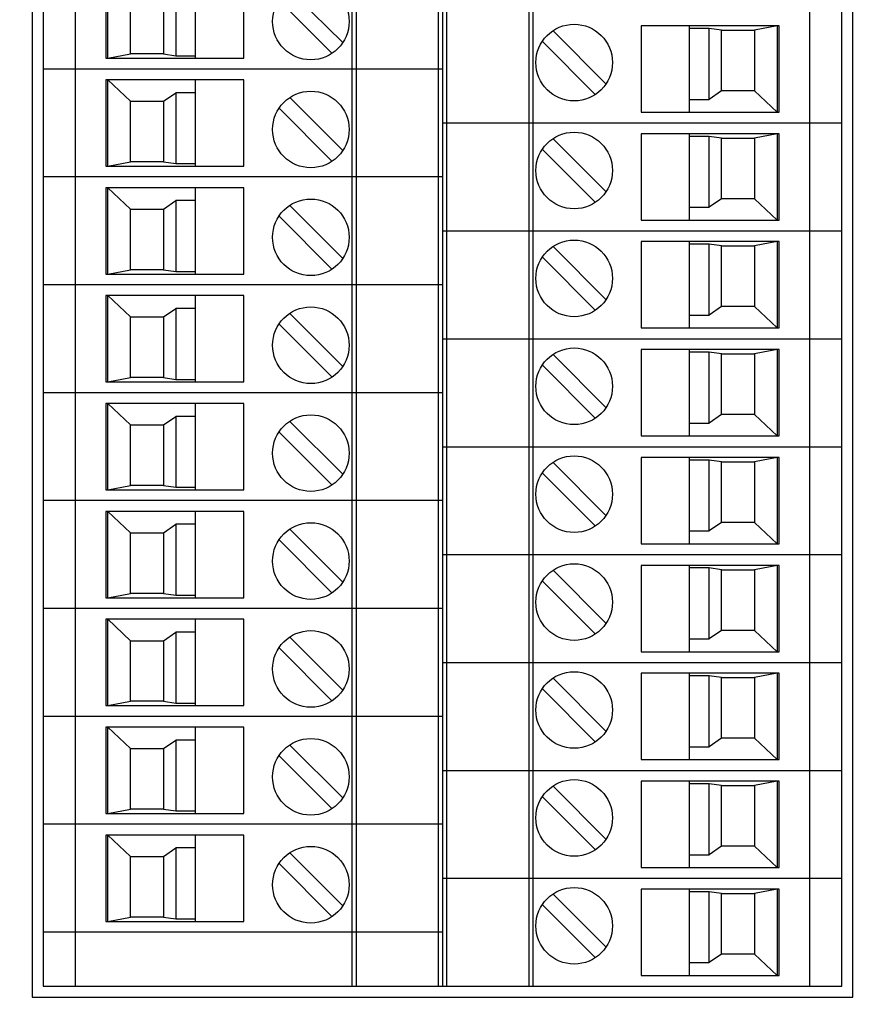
# Model space of a CAD drawing. Header units: inches. Extents: x 0 to 34, y 0 to 22.
# Tile 56 of 111: x 13.2 to 14.7, y 10 to 11.8. Entities that reach past the tile are written whole.
import ezdxf

# ---------------------------------------------------------------- set-up
doc = ezdxf.new("R2010")
doc.units = ezdxf.units.IN
doc.header["$LTSCALE"] = 1.87
doc.header["$MEASUREMENT"] = 0
doc.layers.get('0').update_dxf_attribs({"linetype": 'CONTINUOUS'})
doc.layers.add('DIMENSIONS', color=7, linetype='CONTINUOUS')
doc.styles.get("Standard").update_dxf_attribs({"font": 'txt', "width": 0.8})
doc.dimstyles.new('DIMSTYLE_1', dxfattribs={"dimtxt": 0.125, "dimasz": 0.18, "dimexe": 0.18, "dimexo": 0.0625, "dimgap": 0.09, "dimtad": 0, "dimtih": 1, "dimtoh": 1, "dimdec": 3, "dimzin": 4, "dimdsep": 46, "dimtxsty": 'STANDARD', "dimblk": '_FILLED', "dimblk1": '_FILLED', "dimblk2": '_FILLED', "dimcen": 0.09, "dimadec": 0, "dimazin": 0, "dimtp": 0.001, "dimtm": 0.001, "dimtfac": 1, "dimtdec": 3, "dimtofl": 0, "dimtmove": 0, "dimatfit": 3, "dimldrblk": '_FILLED', "dimfxl": 1, "dimtolj": 1, "dimtzin": 4, "dimarcsym": 0})

# ---------------------------------------------------------------- blocks, each defined once
blk = doc.blocks.new('_FILLED')
at = {"color": 0, "linetype": 'BYBLOCK'}
blk.add_solid([(0, 0), (-1, 0.1736), (-1, -0.1736)], dxfattribs=at)
blk = doc.blocks.new('*D11')
at = {"layer": 'DIMENSIONS', "color": 2, "linetype": 'CONTINUOUS'}
for p, q in [((14.7635, 10.0196), (16.7481, 10.0196)), ((16.6231, 10.0196), (16.6231, 9.1875)), ((16.6231, 7.9485), (16.6231, 8.9375)), ((12.0335, 7.9485), (16.7481, 7.9485))]:
    blk.add_line(p, q, dxfattribs=at)
at = {"layer": 'DIMENSIONS', "color": 2, "linetype": 'CONTINUOUS', "xscale": 0.18, "yscale": 0.18, "zscale": 0.18}
for p, rotation in [((16.6231, 10.0196), 90), ((16.6231, 7.9485), 270)]:
    blk.add_blockref('_FILLED', p, dxfattribs=dict(at, rotation=rotation))
at = {"layer": 'DIMENSIONS', "color": 2, "linetype": 'CONTINUOUS', "width": 0.8}
for s, p in [('2.071', (15.9606, 9)), ('[', (16.5856, 9)), ('52.61', (16.6856, 9)), (']', (17.1856, 9))]:
    blk.add_text(s, height=0.125, dxfattribs=at).set_placement(p)

msp = doc.modelspace()

# ---------------------------------------------------------------- linework, layer by layer
at = {"color": 7, "linetype": 'CONTINUOUS'}
for p, q in [((13.2043, 16.0635), (13.2043, 10.0196)), ((14.701, 10.0196), (14.701, 16.0635)), ((13.2243, 16.0435), (13.2243, 10.0396)), ((13.2833, 10.0396), (13.2833, 16.0435)), ((13.7873, 16.0435), (13.7873, 10.0396)), ((13.7951, 16.0435), (13.7951, 10.0396)), ((13.9448, 16.0435), (13.9448, 10.0396)), ((13.9526, 16.0435), (13.9526, 10.0396)), ((13.9605, 10.0396), (13.9605, 16.0435)), ((14.1101, 16.0435), (14.1101, 10.0396)), ((14.118, 10.0396), (14.118, 16.0435)), ((14.6219, 16.0435), (14.6219, 10.0396)), ((14.681, 10.0396), (14.681, 16.0435)), ((13.3385, 11.89), (13.3385, 11.7325)), ((13.3424, 11.7325), (13.3424, 11.89)), ((13.5018, 11.7325), (13.5018, 11.89)), ((13.5904, 11.7325), (13.5904, 11.89)), ((13.4664, 11.8666), (13.4664, 11.7372)), ((13.674, 11.8574), (13.7705, 11.761)), ((13.3837, 11.7404), (13.3837, 11.851)), ((13.4437, 11.851), (13.4437, 11.7404)), ((13.6545, 11.838), (13.7509, 11.7415)), ((14.5668, 11.7916), (14.3148, 11.7916)), ((14.3148, 11.7916), (14.3148, 11.6341)), ((14.4034, 11.6341), (14.4034, 11.7916)), ((14.4389, 11.7868), (14.4034, 11.7868)), ((14.4616, 11.7837), (14.4389, 11.7868)), ((14.4389, 11.6575), (14.4389, 11.7868)), ((14.4616, 11.7837), (14.5215, 11.7837)), ((14.4616, 11.6731), (14.4616, 11.7837)), ((14.5629, 11.7916), (14.5215, 11.7837)), ((14.5215, 11.7837), (14.5215, 11.6731)), ((14.5629, 11.7916), (14.5629, 11.6341)), ((14.5668, 11.6341), (14.5668, 11.7916)), ((14.2508, 11.686), (14.1543, 11.7825)), ((14.2313, 11.6666), (14.1348, 11.7631)), ((13.3385, 11.7325), (13.5904, 11.7325)), ((13.3424, 11.7325), (13.3837, 11.7404)), ((13.4437, 11.7404), (13.3837, 11.7404)), ((13.4437, 11.7404), (13.4664, 11.7372)), ((13.4664, 11.7372), (13.5018, 11.7372)), ((13.9526, 11.7128), (13.2243, 11.7128)), ((13.5904, 11.6931), (13.3385, 11.6931)), ((13.3385, 11.6931), (13.3385, 11.5356)), ((13.3424, 11.6931), (13.3837, 11.6542)), ((13.3424, 11.5356), (13.3424, 11.6931)), ((13.5018, 11.5356), (13.5018, 11.6931)), ((13.5904, 11.5356), (13.5904, 11.6931)), ((13.4437, 11.6542), (13.4664, 11.6697)), ((13.5018, 11.6697), (13.4664, 11.6697)), ((13.4664, 11.6697), (13.4664, 11.5404)), ((13.674, 11.6606), (13.7705, 11.5641)), ((14.4616, 11.6731), (14.4389, 11.6575)), ((14.5215, 11.6731), (14.4616, 11.6731)), ((14.5629, 11.6341), (14.5215, 11.6731)), ((13.3837, 11.6542), (13.4437, 11.6542)), ((13.3837, 11.5435), (13.3837, 11.6542)), ((13.4437, 11.6542), (13.4437, 11.5435)), ((13.6545, 11.6412), (13.7509, 11.5447)), ((14.4034, 11.6575), (14.4389, 11.6575)), ((14.3148, 11.6341), (14.5668, 11.6341)), ((13.9526, 11.6144), (14.681, 11.6144)), ((14.5668, 11.5947), (14.3148, 11.5947)), ((14.3148, 11.5947), (14.3148, 11.4372)), ((14.4034, 11.4372), (14.4034, 11.5947)), ((14.4389, 11.59), (14.4034, 11.59)), ((14.4616, 11.5868), (14.4389, 11.59)), ((14.4389, 11.4606), (14.4389, 11.59)), ((14.4616, 11.5868), (14.5215, 11.5868)), ((14.4616, 11.4762), (14.4616, 11.5868)), ((14.5629, 11.5947), (14.5215, 11.5868)), ((14.5215, 11.5868), (14.5215, 11.4762)), ((14.5629, 11.5947), (14.5629, 11.4372)), ((14.5668, 11.4372), (14.5668, 11.5947)), ((14.2508, 11.4892), (14.1543, 11.5857)), ((14.2313, 11.4698), (14.1348, 11.5662)), ((13.3385, 11.5356), (13.5904, 11.5356)), ((13.3424, 11.5356), (13.3837, 11.5435)), ((13.4437, 11.5435), (13.3837, 11.5435)), ((13.4437, 11.5435), (13.4664, 11.5404)), ((13.4664, 11.5404), (13.5018, 11.5404)), ((13.9526, 11.516), (13.2243, 11.516)), ((13.5904, 11.4963), (13.3385, 11.4963)), ((13.3385, 11.4963), (13.3385, 11.3388)), ((13.3424, 11.4963), (13.3837, 11.4573)), ((13.3424, 11.3388), (13.3424, 11.4963)), ((13.5018, 11.3388), (13.5018, 11.4963)), ((13.5904, 11.3388), (13.5904, 11.4963)), ((13.4437, 11.4573), (13.4664, 11.4729)), ((13.5018, 11.4729), (13.4664, 11.4729)), ((13.4664, 11.4729), (13.4664, 11.3435)), ((13.674, 11.4637), (13.7705, 11.3673)), ((14.4034, 11.4606), (14.4389, 11.4606)), ((14.4616, 11.4762), (14.4389, 11.4606)), ((14.5215, 11.4762), (14.4616, 11.4762)), ((14.5629, 11.4372), (14.5215, 11.4762)), ((13.3837, 11.4573), (13.4437, 11.4573)), ((13.3837, 11.3467), (13.3837, 11.4573)), ((13.4437, 11.4573), (13.4437, 11.3467)), ((13.6545, 11.4443), (13.7509, 11.3478)), ((14.3148, 11.4372), (14.5668, 11.4372)), ((13.9526, 11.4175), (14.681, 11.4175)), ((14.2508, 11.2923), (14.1543, 11.3888)), ((14.5668, 11.3979), (14.3148, 11.3979)), ((14.3148, 11.3979), (14.3148, 11.2404)), ((14.4034, 11.2404), (14.4034, 11.3979)), ((14.4389, 11.3931), (14.4034, 11.3931)), ((14.4616, 11.39), (14.4389, 11.3931)), ((14.4389, 11.2638), (14.4389, 11.3931)), ((14.4616, 11.39), (14.5215, 11.39)), ((14.4616, 11.2794), (14.4616, 11.39)), ((14.5629, 11.3979), (14.5215, 11.39)), ((14.5215, 11.39), (14.5215, 11.2794)), ((14.5629, 11.3979), (14.5629, 11.2404)), ((14.5668, 11.2404), (14.5668, 11.3979)), ((14.2313, 11.2729), (14.1348, 11.3694)), ((13.3385, 11.3388), (13.5904, 11.3388)), ((13.3424, 11.3388), (13.3837, 11.3467)), ((13.4437, 11.3467), (13.3837, 11.3467)), ((13.4437, 11.3467), (13.4664, 11.3435)), ((13.4664, 11.3435), (13.5018, 11.3435)), ((13.9526, 11.3191), (13.2243, 11.3191)), ((13.5904, 11.2994), (13.3385, 11.2994)), ((13.3385, 11.2994), (13.3385, 11.1419)), ((13.3424, 11.2994), (13.3837, 11.2605)), ((13.3424, 11.1419), (13.3424, 11.2994)), ((13.5018, 11.1419), (13.5018, 11.2994)), ((13.5904, 11.1419), (13.5904, 11.2994)), ((13.4437, 11.2605), (13.4664, 11.276)), ((13.5018, 11.276), (13.4664, 11.276)), ((13.4664, 11.276), (13.4664, 11.1467)), ((13.674, 11.2669), (13.7705, 11.1704)), ((14.4034, 11.2638), (14.4389, 11.2638)), ((14.4616, 11.2794), (14.4389, 11.2638)), ((14.5215, 11.2794), (14.4616, 11.2794)), ((14.5629, 11.2404), (14.5215, 11.2794)), ((13.3837, 11.2605), (13.4437, 11.2605)), ((13.3837, 11.1498), (13.3837, 11.2605)), ((13.4437, 11.2605), (13.4437, 11.1498)), ((13.6545, 11.2475), (13.7509, 11.151)), ((14.3148, 11.2404), (14.5668, 11.2404)), ((13.9526, 11.2207), (14.681, 11.2207)), ((14.2508, 11.0955), (14.1543, 11.192)), ((14.5668, 11.201), (14.3148, 11.201)), ((14.3148, 11.201), (14.3148, 11.0435)), ((14.4034, 11.0435), (14.4034, 11.201)), ((14.4389, 11.1963), (14.4034, 11.1963)), ((14.4616, 11.1931), (14.4389, 11.1963)), ((14.4389, 11.0669), (14.4389, 11.1963)), ((14.4616, 11.1931), (14.5215, 11.1931)), ((14.4616, 11.0825), (14.4616, 11.1931)), ((14.5629, 11.201), (14.5215, 11.1931)), ((14.5215, 11.1931), (14.5215, 11.0825)), ((14.5629, 11.201), (14.5629, 11.0435)), ((14.5668, 11.0435), (14.5668, 11.201)), ((14.2313, 11.0761), (14.1348, 11.1725)), ((13.3385, 11.1419), (13.5904, 11.1419)), ((13.3424, 11.1419), (13.3837, 11.1498)), ((13.4437, 11.1498), (13.3837, 11.1498)), ((13.4437, 11.1498), (13.4664, 11.1467)), ((13.4664, 11.1467), (13.5018, 11.1467)), ((13.9526, 11.1223), (13.2243, 11.1223)), ((13.5904, 11.1026), (13.3385, 11.1026)), ((13.3385, 11.1026), (13.3385, 10.9451)), ((13.3424, 11.1026), (13.3837, 11.0636)), ((13.3424, 10.9451), (13.3424, 11.1026)), ((13.5018, 10.9451), (13.5018, 11.1026)), ((13.5904, 10.9451), (13.5904, 11.1026)), ((13.4437, 11.0636), (13.4664, 11.0792)), ((13.5018, 11.0792), (13.4664, 11.0792)), ((13.4664, 11.0792), (13.4664, 10.9498)), ((13.674, 11.07), (13.7705, 10.9736)), ((14.4034, 11.0669), (14.4389, 11.0669)), ((14.4616, 11.0825), (14.4389, 11.0669)), ((14.5215, 11.0825), (14.4616, 11.0825)), ((14.5629, 11.0435), (14.5215, 11.0825)), ((13.3837, 11.0636), (13.4437, 11.0636)), ((13.3837, 10.953), (13.3837, 11.0636)), ((13.4437, 11.0636), (13.4437, 10.953)), ((13.6545, 11.0506), (13.7509, 10.9541)), ((14.3148, 11.0435), (14.5668, 11.0435)), ((13.9526, 11.0238), (14.681, 11.0238)), ((14.2508, 10.8986), (14.1543, 10.9951)), ((14.5668, 11.0042), (14.3148, 11.0042)), ((14.3148, 11.0042), (14.3148, 10.8467)), ((14.4034, 10.8467), (14.4034, 11.0042)), ((14.4389, 10.9994), (14.4034, 10.9994)), ((14.4616, 10.9963), (14.4389, 10.9994)), ((14.4389, 10.8701), (14.4389, 10.9994)), ((14.4616, 10.9963), (14.5215, 10.9963)), ((14.4616, 10.8856), (14.4616, 10.9963)), ((14.5629, 11.0042), (14.5215, 10.9963)), ((14.5215, 10.9963), (14.5215, 10.8856)), ((14.5629, 11.0042), (14.5629, 10.8467)), ((14.5668, 10.8467), (14.5668, 11.0042)), ((14.2313, 10.8792), (14.1348, 10.9757)), ((13.3385, 10.9451), (13.5904, 10.9451)), ((13.3424, 10.9451), (13.3837, 10.953)), ((13.4437, 10.953), (13.3837, 10.953)), ((13.4437, 10.953), (13.4664, 10.9498)), ((13.4664, 10.9498), (13.5018, 10.9498)), ((13.9526, 10.9254), (13.2243, 10.9254)), ((13.5904, 10.9057), (13.3385, 10.9057)), ((13.3385, 10.9057), (13.3385, 10.7482)), ((13.3424, 10.9057), (13.3837, 10.8668)), ((13.3424, 10.7482), (13.3424, 10.9057)), ((13.5018, 10.7482), (13.5018, 10.9057)), ((13.5904, 10.7482), (13.5904, 10.9057)), ((14.4616, 10.8856), (14.4389, 10.8701)), ((14.5215, 10.8856), (14.4616, 10.8856)), ((14.5629, 10.8467), (14.5215, 10.8856)), ((13.4437, 10.8668), (13.4664, 10.8823)), ((13.5018, 10.8823), (13.4664, 10.8823)), ((13.4664, 10.8823), (13.4664, 10.753)), ((13.674, 10.8732), (13.7705, 10.7767)), ((14.4034, 10.8701), (14.4389, 10.8701)), ((13.3837, 10.8668), (13.4437, 10.8668)), ((13.3837, 10.7561), (13.3837, 10.8668)), ((13.4437, 10.8668), (13.4437, 10.7561)), ((13.6545, 10.8538), (13.7509, 10.7573)), ((14.3148, 10.8467), (14.5668, 10.8467)), ((13.9526, 10.827), (14.681, 10.827)), ((14.2508, 10.7018), (14.1543, 10.7983)), ((14.5668, 10.8073), (14.3148, 10.8073)), ((14.3148, 10.8073), (14.3148, 10.6498)), ((14.4034, 10.6498), (14.4034, 10.8073)), ((14.4389, 10.8026), (14.4034, 10.8026)), ((14.4616, 10.7994), (14.4389, 10.8026)), ((14.4389, 10.6732), (14.4389, 10.8026)), ((14.4616, 10.7994), (14.5215, 10.7994)), ((14.4616, 10.6888), (14.4616, 10.7994)), ((14.5629, 10.8073), (14.5215, 10.7994)), ((14.5215, 10.7994), (14.5215, 10.6888)), ((14.5629, 10.8073), (14.5629, 10.6498)), ((14.5668, 10.6498), (14.5668, 10.8073)), ((14.2313, 10.6824), (14.1348, 10.7788)), ((13.3385, 10.7482), (13.5904, 10.7482)), ((13.3424, 10.7482), (13.3837, 10.7561)), ((13.4437, 10.7561), (13.3837, 10.7561)), ((13.4437, 10.7561), (13.4664, 10.753)), ((13.4664, 10.753), (13.5018, 10.753)), ((13.9526, 10.7286), (13.2243, 10.7286)), ((13.5904, 10.7089), (13.3385, 10.7089)), ((13.3385, 10.7089), (13.3385, 10.5514)), ((13.3424, 10.7089), (13.3837, 10.6699)), ((13.3424, 10.5514), (13.3424, 10.7089)), ((13.5018, 10.5514), (13.5018, 10.7089)), ((13.5904, 10.5514), (13.5904, 10.7089)), ((14.4616, 10.6888), (14.4389, 10.6732)), ((14.5215, 10.6888), (14.4616, 10.6888)), ((14.5629, 10.6498), (14.5215, 10.6888)), ((13.4437, 10.6699), (13.4664, 10.6855)), ((13.5018, 10.6855), (13.4664, 10.6855)), ((13.4664, 10.6855), (13.4664, 10.5561)), ((13.674, 10.6763), (13.7705, 10.5799)), ((14.4034, 10.6732), (14.4389, 10.6732)), ((13.3837, 10.6699), (13.4437, 10.6699)), ((13.3837, 10.5593), (13.3837, 10.6699)), ((13.4437, 10.6699), (13.4437, 10.5593)), ((13.6545, 10.6569), (13.7509, 10.5604)), ((14.3148, 10.6498), (14.5668, 10.6498)), ((13.9526, 10.6301), (14.681, 10.6301)), ((14.2508, 10.5049), (14.1543, 10.6014)), ((14.5668, 10.6105), (14.3148, 10.6105)), ((14.3148, 10.6105), (14.3148, 10.453)), ((14.4034, 10.453), (14.4034, 10.6105)), ((14.4389, 10.6057), (14.4034, 10.6057)), ((14.4616, 10.6026), (14.4389, 10.6057)), ((14.4389, 10.4764), (14.4389, 10.6057)), ((14.4616, 10.6026), (14.5215, 10.6026)), ((14.4616, 10.4919), (14.4616, 10.6026)), ((14.5629, 10.6105), (14.5215, 10.6026)), ((14.5215, 10.6026), (14.5215, 10.4919)), ((14.5629, 10.6105), (14.5629, 10.453)), ((14.5668, 10.453), (14.5668, 10.6105)), ((14.2313, 10.4855), (14.1348, 10.582)), ((13.3385, 10.5514), (13.5904, 10.5514)), ((13.3424, 10.5514), (13.3837, 10.5593)), ((13.4437, 10.5593), (13.3837, 10.5593)), ((13.4437, 10.5593), (13.4664, 10.5561)), ((13.4664, 10.5561), (13.5018, 10.5561)), ((13.9526, 10.5317), (13.2243, 10.5317)), ((13.5904, 10.512), (13.3385, 10.512)), ((13.3385, 10.512), (13.3385, 10.3545)), ((13.3424, 10.512), (13.3837, 10.4731)), ((13.3424, 10.3545), (13.3424, 10.512)), ((13.5018, 10.3545), (13.5018, 10.512)), ((13.5904, 10.3545), (13.5904, 10.512)), ((14.4616, 10.4919), (14.4389, 10.4764)), ((14.5215, 10.4919), (14.4616, 10.4919)), ((14.5629, 10.453), (14.5215, 10.4919)), ((13.3837, 10.4731), (13.4437, 10.4731)), ((13.3837, 10.3624), (13.3837, 10.4731)), ((13.4437, 10.4731), (13.4664, 10.4886)), ((13.4437, 10.4731), (13.4437, 10.3624)), ((13.5018, 10.4886), (13.4664, 10.4886)), ((13.4664, 10.4886), (13.4664, 10.3593)), ((13.674, 10.4795), (13.7705, 10.383)), ((14.4034, 10.4764), (14.4389, 10.4764)), ((13.6545, 10.4601), (13.7509, 10.3636)), ((14.3148, 10.453), (14.5668, 10.453)), ((13.9526, 10.4333), (14.681, 10.4333)), ((14.2508, 10.3081), (14.1543, 10.4046)), ((14.5668, 10.4136), (14.3148, 10.4136)), ((14.3148, 10.4136), (14.3148, 10.2561)), ((14.4034, 10.2561), (14.4034, 10.4136)), ((14.4389, 10.4089), (14.4034, 10.4089)), ((14.4616, 10.4057), (14.4389, 10.4089)), ((14.4389, 10.2795), (14.4389, 10.4089)), ((14.4616, 10.4057), (14.5215, 10.4057)), ((14.4616, 10.2951), (14.4616, 10.4057)), ((14.5629, 10.4136), (14.5215, 10.4057)), ((14.5215, 10.4057), (14.5215, 10.2951)), ((14.5629, 10.4136), (14.5629, 10.2561)), ((14.5668, 10.2561), (14.5668, 10.4136)), ((14.2313, 10.2887), (14.1348, 10.3851)), ((13.3385, 10.3545), (13.5904, 10.3545)), ((13.3424, 10.3545), (13.3837, 10.3624)), ((13.4437, 10.3624), (13.3837, 10.3624)), ((13.4437, 10.3624), (13.4664, 10.3593)), ((13.4664, 10.3593), (13.5018, 10.3593)), ((13.9526, 10.3349), (13.2243, 10.3349)), ((13.5904, 10.3152), (13.3385, 10.3152)), ((13.3385, 10.3152), (13.3385, 10.1577)), ((13.3424, 10.3152), (13.3837, 10.2762)), ((13.3424, 10.1577), (13.3424, 10.3152)), ((13.5018, 10.1577), (13.5018, 10.3152)), ((13.5904, 10.1577), (13.5904, 10.3152)), ((14.4616, 10.2951), (14.4389, 10.2795)), ((14.5215, 10.2951), (14.4616, 10.2951)), ((14.5629, 10.2561), (14.5215, 10.2951)), ((13.3837, 10.2762), (13.4437, 10.2762)), ((13.3837, 10.1656), (13.3837, 10.2762)), ((13.4437, 10.2762), (13.4664, 10.2918)), ((13.4437, 10.2762), (13.4437, 10.1656)), ((13.5018, 10.2918), (13.4664, 10.2918)), ((13.4664, 10.2918), (13.4664, 10.1624)), ((13.674, 10.2826), (13.7705, 10.1862)), ((14.4034, 10.2795), (14.4389, 10.2795)), ((13.6545, 10.2632), (13.7509, 10.1667)), ((14.3148, 10.2561), (14.5668, 10.2561)), ((13.9526, 10.2364), (14.681, 10.2364)), ((14.2508, 10.1112), (14.1543, 10.2077)), ((14.5668, 10.2168), (14.3148, 10.2168)), ((14.3148, 10.2168), (14.3148, 10.0593)), ((14.4034, 10.0593), (14.4034, 10.2168)), ((14.4389, 10.212), (14.4034, 10.212)), ((14.4616, 10.2089), (14.4389, 10.212)), ((14.4389, 10.0827), (14.4389, 10.212)), ((14.4616, 10.2089), (14.5215, 10.2089)), ((14.4616, 10.0982), (14.4616, 10.2089)), ((14.5629, 10.2168), (14.5215, 10.2089)), ((14.5215, 10.2089), (14.5215, 10.0982)), ((14.5629, 10.2168), (14.5629, 10.0593)), ((14.5668, 10.0593), (14.5668, 10.2168)), ((14.2313, 10.0918), (14.1348, 10.1883)), ((13.3385, 10.1577), (13.5904, 10.1577)), ((13.3424, 10.1577), (13.3837, 10.1656)), ((13.4437, 10.1656), (13.3837, 10.1656)), ((13.4437, 10.1656), (13.4664, 10.1624)), ((13.4664, 10.1624), (13.5018, 10.1624)), ((13.9526, 10.138), (13.2243, 10.138)), ((14.4616, 10.0982), (14.4389, 10.0827)), ((14.5215, 10.0982), (14.4616, 10.0982)), ((14.5629, 10.0593), (14.5215, 10.0982)), ((14.4034, 10.0827), (14.4389, 10.0827)), ((14.3148, 10.0593), (14.5668, 10.0593)), ((13.2243, 10.0396), (14.681, 10.0396)), ((13.2043, 10.0196), (14.701, 10.0196))]:
    msp.add_line(p, q, dxfattribs=at)
for centre in [(13.7125, 11.7995), (14.1928, 11.7246), (13.7125, 11.6026), (14.1928, 11.5277), (13.7125, 11.4058), (14.1928, 11.3309), (13.7125, 11.2089), (14.1928, 11.134), (13.7125, 11.0121), (14.1928, 10.9372), (13.7125, 10.8152), (14.1928, 10.7403), (13.7125, 10.6184), (14.1928, 10.5435), (13.7125, 10.4215), (14.1928, 10.3466), (13.7125, 10.2247), (14.1928, 10.1498)]:
    msp.add_circle(centre, 0.0699, dxfattribs=at)

# ---------------------------------------------------------------- dimensions: what is measured, and where the dimension line sits
at = {"layer": 'DIMENSIONS', "color": 2, "linetype": 'CONTINUOUS'}
dim = msp.add_linear_dim(base=(16.6231, 7.9485), p1=(14.7635, 10.0196), p2=(12.0335, 7.9485), angle=270, dimstyle='DIMSTYLE_1', dxfattribs=at)
dim.commit()
dim.dimension.update_dxf_attribs({"geometry": '*D11', "text_midpoint": (16.6231, 9.0625), "dimtype": 160})

doc.saveas('drawing.dxf')
